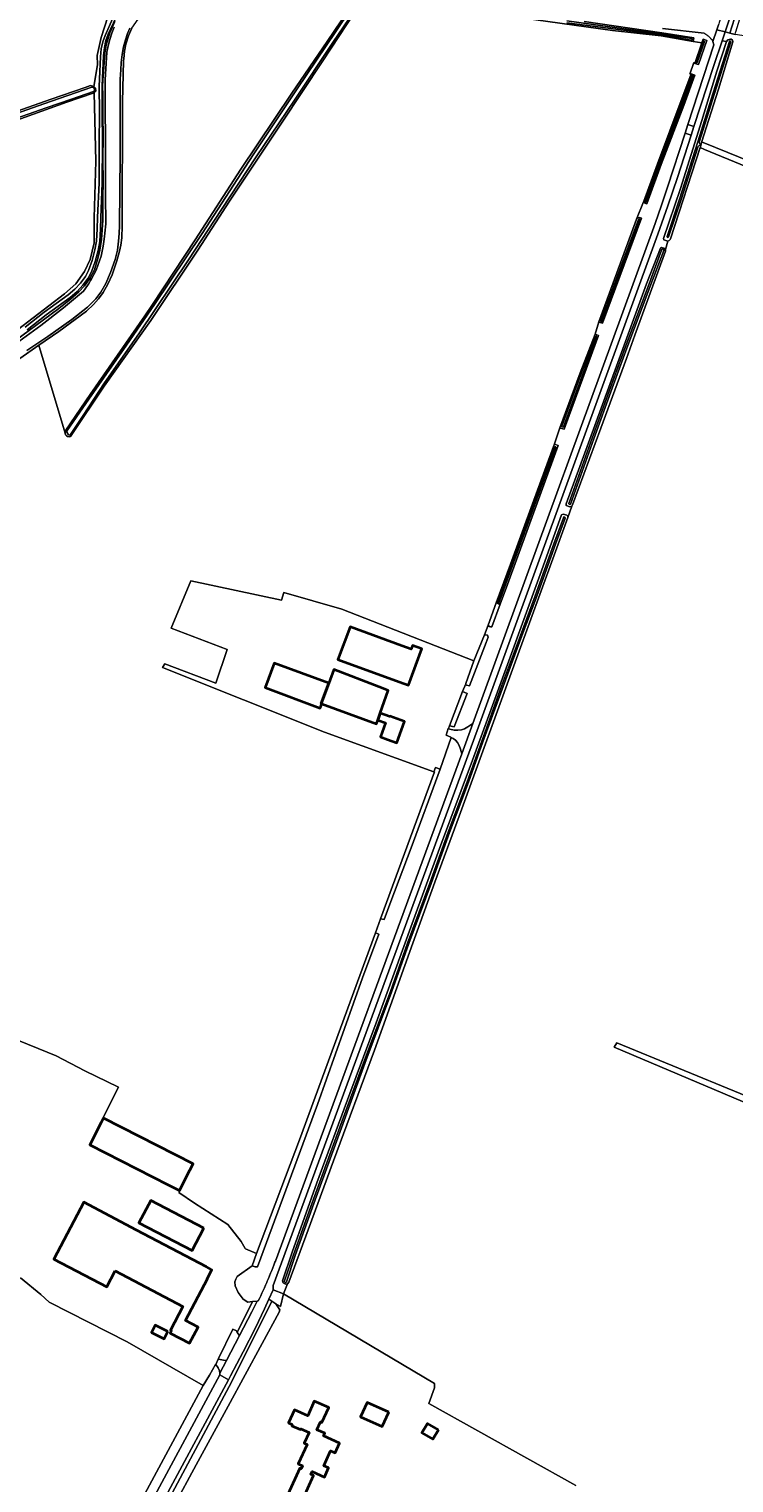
# Model space of a CAD drawing. Header units: metres. Extents: x 152737 to 157444, y 374779 to 378487.
# Tile 69 of 95: x 155587 to 155938, y 376102 to 376826. Entities that reach past the tile are written whole.
import ezdxf
from ezdxf.enums import TextEntityAlignment as Align

# ---------------------------------------------------------------- set-up
doc = ezdxf.new("R2010")
doc.units = ezdxf.units.M
for name, color, linetype, lineweight in [('B-XX-OG-BEBOUWING-GV', 7, 'Continuous', 35), ('B-XX-OG-BEBOUWING-T18', 10, 'Continuous', 18), ('B-XX-OG-TERREIN_CULTUURSCHEIDING-GV', 7, 'Continuous', 18), ('B-XX-OG-TOPOGRAFIE-T18', 10, 'Continuous', 18), ('B-XX-OG-WATER-GV', 130, 'Continuous', 18), ('B-XX-OG-WATER_SLOOT-GV', 120, 'Continuous', 18), ('B-XX-OG-WEG-GV', 7, 'Continuous', 18), ('B-XX-VH-VERHARDING_ASFALT-GV', 252, 'Continuous', 18)]:
    doc.layers.add(name, color=color, linetype=linetype, lineweight=lineweight)
doc.styles.add('NLCS-ISO-M-T18', font='NLCS-ISO.ttf', dxfattribs={"height": 1.8})

msp = doc.modelspace()

# ---------------------------------------------------------------- linework, layer by layer
at = {"layer": 'B-XX-OG-BEBOUWING-GV'}
for points in [[(155772.457, 376518.706), (155746.726, 376528.139), (155740.599, 376511.964), (155771.125, 376500.775), (155775.82, 376499.054), (155782.478, 376517.217), (155777.863, 376518.93), (155777.151, 376516.985)], [(155732.73, 376489.868), (155732.378, 376489.997), (155736.186, 376500.177), (155708.894, 376510.068), (155704.376, 376497.889), (155731.885, 376487.609)], [(155732.73, 376489.868), (155759.911, 376479.893), (155760.541, 376481.712), (155761.711, 376485.181), (155765.781, 376496.521), (155761.091, 376498.21), (155738.7, 376506.897), (155736.186, 376500.177), (155732.378, 376489.997)], [(155761.711, 376485.181), (155760.541, 376481.712), (155764.341, 376480.389), (155761.831, 376473.397), (155765.332, 376472.122), (155770.032, 376470.41), (155773.882, 376481.011), (155766.492, 376483.682), (155766.431, 376483.491)], [(155656.127, 376250.288), (155661.747, 376247.411), (155666.952, 376257.58), (155668.541, 376260.684), (155623.946, 376283.51), (155623.838, 376283.299), (155622.798, 376281.268), (155617.152, 376270.237)], [(155629.691, 376207.328), (155663.445, 376189.615), (155657.232, 376177.776), (155657.773, 376177.492), (155657.178, 376176.359), (155666.831, 376171.301), (155671.04, 376179.36), (155664.824, 376182.622), (155675.717, 376203.378), (155675.619, 376203.429), (155677.961, 376207.891), (155675.154, 376209.365), (155675.205, 376209.462), (155640.38, 376227.739), (155614.09, 376241.537), (155599.261, 376213.171), (155625.553, 376199.486)], [(155673.881, 376228.635), (155647.502, 376242.415), (155641.556, 376231.387), (155668.028, 376217.467)], [(155655.906, 376177.228), (155649.74, 376180.308), (155647.923, 376176.67), (155654.089, 376173.59)], [(155766.089, 376137.058), (155755.282, 376141.823), (155752.004, 376134.711), (155762.801, 376129.857)], [(155790.743, 376128.186), (155785.345, 376131.395), (155782.555, 376126.702), (155787.953, 376123.493)]]:
    msp.add_lwpolyline(points, close=True, dxfattribs=at)
msp.add_lwpolyline([(155722.824, 376092.899), (155728.458, 376105.418), (155727.27, 376105.952), (155727.935, 376107.429), (155733.989, 376104.705), (155736.034, 376109.249), (155733.685, 376110.306), (155737.056, 376117.797), (155739.342, 376116.768), (155741.499, 376121.562), (155733.538, 376125.145), (155734.141, 376126.486), (155730.241, 376128.241), (155731.996, 376132.14), (155732.754, 376131.799), (155736.12, 376139.278), (155728.937, 376142.511), (155725.668, 376135.248), (155719.018, 376138.241), (155716.07, 376131.69), (155717.967, 376130.836), (155717.705, 376130.255), (155722.011, 376128.317), (155722.209, 376128.756), (155726.333, 376126.9), (155723.942, 376121.588), (155725.298, 376120.978), (155720.938, 376111.289), (155723.094, 376110.319), (155722.397, 376108.769), (155721.654, 376109.103), (155715.787, 376096.066)], dxfattribs=at)
at = {"layer": 'B-XX-OG-TERREIN_CULTUURSCHEIDING-GV'}
for points in [[(155591.781, 376668.424), (155592.105, 376667.335), (155604.81, 376624.54), (155604.865, 376625.34), (155605.226, 376626.055), (155617.283, 376643.839), (155644.546, 376683.138), (155648.294, 376688.743), (155669.58, 376720.96), (155692.347, 376756.128), (155717.773, 376793.887), (155735.409, 376819.74), (155746.188, 376835.604)], [(155626.164, 376831.983), (155622.715, 376821.639), (155620.766, 376812.719), (155621.027, 376808.068), (155619.174, 376797.358), (155620.015, 376796.519), (155620.174, 376794.987), (155619.285, 376794.147), (155620.061, 376760.136), (155619.34, 376731.851), (155619.239, 376719.355), (155617.242, 376711.085), (155614.415, 376705.202), (155610.197, 376699.056), (155604.574, 376694.051), (155565.326, 376664.165)], [(155570.031, 376781.165), (155597.397, 376790.81), (155614.777, 376796.721), (155617.453, 376797.713), (155619.174, 376797.358), (155621.027, 376808.068), (155620.766, 376812.719), (155622.715, 376821.639), (155626.164, 376831.983)], [(155575.55, 376667.467), (155601.695, 376686.777), (155607.491, 376691.411), (155611.683, 376695.088), (155614.419, 376698.018), (155617.105, 376701.667), (155619.38, 376705.973), (155621.193, 376711.654), (155622.099, 376715.713), (155622.901, 376721.137), (155623.609, 376730.72), (155623.635, 376741.541), (155623.747, 376750.353), (155623.616, 376760.678), (155623.824, 376772.784), (155623.611, 376782.752), (155623.558, 376793.289), (155623.459, 376797.305), (155623.622, 376800.454), (155624.026, 376806.964), (155624.657, 376813.898), (155625.274, 376817.893), (155627.028, 376824.006), (155629.555, 376829.595)], [(155577.104, 376323.881), (155600.435, 376314.411), (155614.693, 376307.068), (155631.333, 376298.956), (155623.647, 376283.4), (155623.838, 376283.299), (155623.946, 376283.51), (155668.541, 376260.684), (155666.952, 376257.58), (155661.543, 376246.663), (155661.404, 376246.376), (155669.18, 376241.068), (155685.849, 376230.484), (155692.559, 376222.064), (155694.5, 376218.462), (155694.599, 376218.382), (155700.187, 376216.008), (155721.542, 376272.585), (155759.369, 376375.759), (155761.947, 376382.791), (155788.744, 376455.879), (155788.483, 376455.974), (155733.922, 376475.776), (155653.383, 376507.844), (155654.547, 376509.749), (155679.898, 376500.063), (155685.516, 376516.915), (155657.616, 376527.423), (155667.353, 376551.13), (155712.544, 376541.499), (155713.708, 376545.309), (155742.6, 376536.948), (155808.377, 376511.205), (155813.675, 376524.125), (155815.494, 376529.067), (155819.421, 376540.133), (155826.67, 376559.398), (155838.248, 376591.214), (155848.494, 376619.25), (155851.247, 376627.237), (155861.39, 376654.697), (155868.759, 376673.876), (155870.666, 376680.022), (155877.749, 376699.502), (155889.435, 376731.186), (155892.932, 376739.89), (155892.996, 376740.225), (155899.829, 376758.713), (155911.668, 376790.236), (155916.533, 376803.599), (155916.249, 376803.647), (155916.105, 376803.614), (155915.889, 376803.452), (155918.023, 376809.295), (155918.079, 376809.125), (155918.177, 376808.929), (155918.416, 376808.804), (155921.966, 376818.999), (155917.606, 376819.754), (155901.749, 376822.499), (155877.446, 376825.132), (155826.11, 376832.308)], [(155749.182, 376834.389), (155733.149, 376810.093), (155712.92, 376779.526), (155686.636, 376740.146), (155670.956, 376715.733), (155647.468, 376680.802), (155624.231, 376648.103), (155607.828, 376623.391), (155607.44, 376623.038), (155606.782, 376622.805), (155606.088, 376622.885), (155605.5, 376623.261), (155605.067, 376623.782), (155604.81, 376624.54), (155592.105, 376667.335), (155591.781, 376668.424), (155582.292, 376661.891)], [(155584.96, 376677.391), (155594.465, 376684.857), (155606.351, 376693.556), (155609.732, 376696.332), (155612.446, 376699.302), (155614.916, 376702.658), (155616.548, 376705.65), (155618.288, 376710.654), (155619.685, 376716.008), (155620.449, 376720.304), (155620.842, 376726.41), (155621.004, 376732.018), (155621.728, 376749.249), (155621.838, 376768.544), (155621.939, 376784.52), (155621.86, 376797.342), (155622.074, 376804.738), (155622.376, 376812.042), (155622.854, 376816.091), (155623.587, 376819.59), (155624.761, 376822.716), (155628.62, 376831.271)], [(155630.171, 376831.857), (155626.312, 376823.302), (155625.138, 376820.176), (155624.405, 376816.677), (155623.927, 376812.628), (155623.625, 376805.324), (155623.227, 376797.632), (155623.313, 376785.233), (155623.389, 376769.13), (155623.353, 376749.181), (155622.63, 376731.961), (155622.467, 376726.335), (155622.066, 376720.109), (155621.275, 376715.66), (155619.846, 376710.181), (155618.04, 376704.989), (155616.291, 376701.783), (155613.705, 376698.269), (155610.854, 376695.15), (155607.348, 376692.271), (155595.448, 376683.562), (155585.958, 376676.108)], [(155863.377, 376829.699), (155902.025, 376824.091), (155917.958, 376821.539), (155917.606, 376819.754), (155921.966, 376818.999), (155922.594, 376820.802), (155924.416, 376820.219), (155920.238, 376808.219), (155918.416, 376808.804), (155918.177, 376808.929), (155918.079, 376809.125), (155918.023, 376809.295), (155915.889, 376803.452), (155916.105, 376803.614), (155916.249, 376803.647), (155916.533, 376803.599), (155918.41, 376802.973), (155913.039, 376787.79), (155901.702, 376758.506), (155894.453, 376738.832), (155893.506, 376739.093), (155892.932, 376739.89), (155889.435, 376731.186), (155889.985, 376731.89), (155890.892, 376732.027), (155891.819, 376731.694), (155872.509, 376679.366), (155870.797, 376679.975), (155870.666, 376680.022), (155868.759, 376673.876), (155870.432, 376673.247), (155865.043, 376658.361), (155853.35, 376626.589), (155851.508, 376627.157), (155851.247, 376627.237), (155848.494, 376619.25), (155848.604, 376619.205), (155850.308, 376618.5), (155835.456, 376577.43), (155825.061, 376549.307), (155821.43, 376539.376), (155817.327, 376528.156), (155816.62, 376528.112), (155816.086, 376528.303), (155815.628, 376528.761), (155815.494, 376529.067), (155813.675, 376524.125), (155814.215, 376524.22), (155815.13, 376523.953), (155815.47, 376523.076), (155814.478, 376520.363), (155806.245, 376498.728), (155804.699, 376499.145), (155804.554, 376499.29), (155804.447, 376499.484), (155804.396, 376499.693), (155802.745, 376495.934), (155805.001, 376495.019), (155798.646, 376478.292), (155796.331, 376478.926), (155795.791, 376477.494), (155796.406, 376477.245), (155798.628, 376476.731), (155800.461, 376476.707), (155802.203, 376476.922), (155803.697, 376477.388), (155805.415, 376478.343), (155807.867, 376479.978), (155898.662, 376729.092), (155901.839, 376738.097), (155904.859, 376747.156), (155913.602, 376774.119), (155914.972, 376778.342), (155927.86, 376818.09), (155927.478, 376819.632), (155927.325, 376819.885), (155927.165, 376820.133), (155926.999, 376820.377), (155926.826, 376820.617), (155926.646, 376820.851), (155926.46, 376821.081), (155926.269, 376821.306), (155926.071, 376821.525), (155925.867, 376821.739), (155925.658, 376821.947), (155925.442, 376822.15), (155925.222, 376822.347), (155924.996, 376822.537), (155924.766, 376822.722), (155924.53, 376822.9), (155924.29, 376823.071), (155924.045, 376823.236), (155923.795, 376823.395), (155923.542, 376823.547), (155923.284, 376823.691), (155923.023, 376823.829), (155902.361, 376826.191)], [(155638.103, 376826.354), (155636.334, 376822.511), (155635.097, 376818.366), (155634.441, 376814.802), (155634.035, 376811.025)], [(156140.019, 376791.073), (155992.172, 376815.054), (155938.455, 376823.221), (155935.812, 376823.911), (155933.582, 376824.494), (155932.086, 376820.05), (155934.243, 376819.677), (155934.933, 376820.551), (155936.155, 376820.865), (155936.588, 376820.867), (155937.268, 376820.376), (155937.36, 376819.543), (155930.276, 376795.91), (155921.828, 376769.45)], [(155633.652, 376803.276), (155633.386, 376789.703), (155633.197, 376727.924), (155633.048, 376721.91), (155632.6, 376718.332), (155631.944, 376715.337), (155630.57, 376710.382), (155628.181, 376703.486), (155626.127, 376698.757), (155623.842, 376694.664), (155621.514, 376691.478), (155619.023, 376688.753), (155615.391, 376685.39), (155601.613, 376675.192), (155591.781, 376668.424)], [(155565.326, 376664.165), (155604.574, 376694.051), (155610.197, 376699.056), (155614.415, 376705.202), (155617.242, 376711.085), (155619.239, 376719.355), (155619.34, 376731.851), (155620.061, 376760.136), (155619.285, 376794.147), (155605.709, 376789.5), (155568.153, 376776.077)], [(156000, 376734.319), (155923.257, 376765.858), (155921.096, 376766.845), (155906.365, 376721.356), (155906.222, 376721.055), (155905.728, 376720.545), (155905.062, 376720.3), (155903.773, 376716.144), (155903.752, 376715.317), (155888.569, 376673.472), (155884.354, 376661.733), (155871.705, 376627.087), (155857.46, 376588.888), (155857.108, 376588.301), (155855.245, 376582.54), (155847.756, 376562.091), (155830.33, 376514.267), (155816.924, 376477.183), (155801.025, 376433.804), (155788.95, 376401.049), (155777.962, 376370.687), (155758.855, 376317.287), (155738.544, 376262.218), (155725.923, 376227.752), (155716.176, 376201.776), (155715.584, 376201.006), (155713.661, 376195.928), (155788.819, 376151.328), (155788.819, 376149.211), (155786.037, 376141.268), (155859.122, 376100.456)], [(155921.828, 376769.45), (155921.952, 376769.517), (155922.672, 376769.433), (156000, 376737.952), (156045.512, 376719.424), (156149.229, 376676.826), (156153.218, 376675.258)], [(155582.567, 376203.918), (155592.667, 376195.632), (155596.951, 376191.82), (155597.233, 376191.569), (155635.73, 376171.99), (155673.633, 376150.236), (155676.756, 376155.477), (155679.695, 376160.822), (155679.958, 376160.679), (155681.074, 376163.442), (155681.129, 376163.43), (155681.281, 376163.705), (155688.346, 376178.306), (155690.105, 376177.458), (155690.56, 376176.773), (155698.078, 376192.079), (155695.796, 376191.837), (155693.451, 376193.232), (155691.01, 376196.545), (155689.528, 376199.857), (155689.354, 376201.862), (155689.79, 376203.256), (155690.487, 376204.564), (155698.037, 376209.933), (155700.187, 376216.008), (155694.599, 376218.382), (155694.5, 376218.462), (155692.559, 376222.064), (155685.849, 376230.484), (155669.18, 376241.068), (155661.404, 376246.376), (155661.543, 376246.663), (155666.952, 376257.58), (155661.747, 376247.411), (155656.127, 376250.288), (155617.152, 376270.237), (155622.798, 376281.268), (155623.838, 376283.299), (155623.647, 376283.4), (155631.333, 376298.956), (155614.693, 376307.068), (155600.435, 376314.411), (155577.104, 376323.881)], [(155964.98, 376282.036), (155878.251, 376318.738), (155879.521, 376321.04), (155971.701, 376283.084)], [(155578.238, 376006.1), (155598.091, 376051.963), (155600.462, 376052.534), (155617.29, 376044.908), (155636.318, 376081.301), (155673.633, 376150.236), (155635.73, 376171.99), (155597.233, 376191.569), (155596.951, 376191.82), (155592.667, 376195.632), (155582.567, 376203.918)], [(155859.122, 376100.456), (155786.037, 376141.268), (155788.819, 376149.211), (155788.819, 376151.328), (155713.661, 376195.928), (155712.162, 376189.628), (155709.834, 376191.049), (155711.773, 376187.991), (155711.504, 376186.901), (155686.014, 376140.046), (155670.087, 376110.833), (155658.938, 376090.19)], [(155715.787, 376096.066), (155721.654, 376109.103), (155722.397, 376108.769), (155723.094, 376110.319), (155720.938, 376111.289), (155725.298, 376120.978), (155723.942, 376121.588), (155726.333, 376126.9), (155722.209, 376128.756), (155722.011, 376128.317), (155717.705, 376130.255), (155717.967, 376130.836), (155716.07, 376131.69), (155719.018, 376138.241), (155725.668, 376135.248), (155728.937, 376142.511), (155736.12, 376139.278), (155732.754, 376131.799), (155731.996, 376132.14), (155730.241, 376128.241), (155734.141, 376126.486), (155733.538, 376125.145), (155741.499, 376121.562), (155739.342, 376116.768), (155737.056, 376117.797), (155733.685, 376110.306), (155736.034, 376109.249), (155733.989, 376104.705), (155727.935, 376107.429), (155727.27, 376105.952), (155728.458, 376105.418), (155722.824, 376092.899)]]:
    msp.add_lwpolyline(points, dxfattribs=at)
for points in [[(155708.397, 376197.994), (155713.661, 376195.928), (155715.584, 376201.006), (155714.63, 376200.822), (155713.337, 376201.505), (155713.039, 376202.396), (155717.848, 376216.766), (155730.236, 376251.317), (155746.621, 376295.78), (155759.694, 376330.923), (155777.652, 376380.413), (155791.236, 376417.835), (155807.687, 376461.769), (155825.101, 376509.368), (155841.412, 376554.282), (155852.105, 376584.018), (155852.831, 376584.265), (155854.638, 376583.8), (155855.237, 376583.32), (155855.245, 376582.54), (155857.108, 376588.301), (155856.229, 376587.929), (155854.388, 376588.636), (155854.318, 376589.347), (155865.525, 376619.826), (155883.18, 376668.438), (155894.447, 376698.984), (155901.267, 376716.823), (155901.777, 376717.06), (155903.463, 376716.55), (155903.773, 376716.144), (155905.062, 376720.3), (155903.081, 376720.974), (155902.898, 376721.571), (155911.221, 376746.547), (155921.887, 376780.427), (155929.47, 376804.986), (155934.243, 376819.677), (155932.086, 376820.05), (155927.95, 376807.76), (155918.019, 376777.284), (155916.635, 376773.039), (155909.788, 376752.027), (155905.057, 376737.878), (155900.076, 376723.816), (155810.002, 376476.573), (155708.462, 376200.042)], [(155788.483, 376455.974), (155789.296, 376458.16), (155791.606, 376457.338), (155797.128, 376473.068), (155796.924, 376473.194), (155794.644, 376474.22), (155795.671, 376477.542), (155795.791, 376477.494), (155796.331, 376478.926), (155802.745, 376495.934), (155804.396, 376499.693), (155804.431, 376499.979), (155808.377, 376511.205), (155742.6, 376536.948), (155713.708, 376545.309), (155712.544, 376541.499), (155667.353, 376551.13), (155657.616, 376527.423), (155685.516, 376516.915), (155679.898, 376500.063), (155654.547, 376509.749), (155653.383, 376507.844), (155733.922, 376475.776)], [(155772.457, 376518.706), (155777.151, 376516.985), (155777.863, 376518.93), (155782.478, 376517.217), (155775.82, 376499.054), (155771.125, 376500.775), (155740.599, 376511.964), (155746.726, 376528.139)], [(155732.73, 376489.868), (155731.885, 376487.609), (155704.376, 376497.889), (155708.894, 376510.068), (155736.186, 376500.177), (155738.7, 376506.897), (155761.091, 376498.21), (155765.781, 376496.521), (155761.711, 376485.181), (155766.431, 376483.491), (155766.492, 376483.682), (155773.882, 376481.011), (155770.032, 376470.41), (155765.332, 376472.122), (155761.831, 376473.397), (155764.341, 376480.389), (155760.541, 376481.712), (155759.911, 376479.893)], [(155698.078, 376192.079), (155700.428, 376192.328), (155701.016, 376192.39), (155701.64, 376193.704), (155702.256, 376195.022), (155702.865, 376196.343), (155703.467, 376197.668), (155704.062, 376198.996), (155704.649, 376200.327), (155705.229, 376201.661), (155705.479, 376202.243), (155706.048, 376203.58), (155706.609, 376204.92), (155707.163, 376206.263), (155707.71, 376207.609), (155708.249, 376208.959), (155708.781, 376210.311), (155709.305, 376211.666), (155709.536, 376212.27), (155802.361, 376464.971), (155801.766, 376467.214), (155801.077, 376469.116), (155800.246, 376470.494), (155799.297, 376471.636), (155798.02, 376472.514), (155797.128, 376473.068), (155791.606, 376457.338), (155777.205, 376418.165), (155766.987, 376391.368), (155763.703, 376382.367), (155761.947, 376382.791), (155759.369, 376375.759), (155761.086, 376375.123), (155752.98, 376353.315), (155730.459, 376290.262), (155700.605, 376209.349), (155699.407, 376209.384), (155698.037, 376209.933), (155690.487, 376204.564), (155689.79, 376203.256), (155689.354, 376201.862), (155689.528, 376199.857), (155691.01, 376196.545), (155693.451, 376193.232), (155695.796, 376191.837)], [(155625.553, 376199.486), (155599.261, 376213.171), (155614.09, 376241.537), (155640.38, 376227.739), (155675.205, 376209.462), (155675.154, 376209.365), (155677.961, 376207.891), (155675.619, 376203.429), (155675.717, 376203.378), (155664.824, 376182.622), (155671.04, 376179.36), (155666.831, 376171.301), (155657.178, 376176.359), (155657.773, 376177.492), (155657.232, 376177.776), (155663.445, 376189.615), (155629.691, 376207.328)], [(155673.881, 376228.635), (155668.028, 376217.467), (155641.556, 376231.387), (155647.502, 376242.415)], [(155654.469, 376089.582), (155655.602, 376092.053), (155687.909, 376152.213), (155707.841, 376192.264), (155706.28, 376193.216), (155704.162, 376188.438), (155699.638, 376179.016), (155693.528, 376167.012), (155687.202, 376155.122), (155686.147, 376153.159), (155653.84, 376092.999), (155654.171, 376090.724)], [(155654.469, 376089.582), (155654.751, 376088.5), (155655.026, 376087.691), (155655.391, 376086.82), (155656.179, 376085.411), (155658.223, 376088.854), (155658.938, 376090.19), (155670.087, 376110.833), (155686.014, 376140.046), (155711.504, 376186.901), (155711.773, 376187.991), (155709.834, 376191.049), (155707.841, 376192.264), (155687.909, 376152.213), (155655.602, 376092.053)], [(155655.906, 376177.228), (155654.089, 376173.59), (155647.923, 376176.67), (155649.74, 376180.308)], [(155681.129, 376163.43), (155683.722, 376162.876), (155685.15, 376162.746), (155691.627, 376175.166), (155690.56, 376176.773), (155690.105, 376177.458), (155688.346, 376178.306), (155681.281, 376163.705)], [(155617.29, 376044.908), (155621.884, 376042.457), (155622.428, 376043.572), (155627.331, 376053.38), (155634.274, 376066.93), (155641.312, 376080.432), (155681.927, 376155.546), (155681.809, 376156.379), (155681.632, 376157.632), (155681.11, 376159.168), (155679.958, 376160.679), (155679.695, 376160.822), (155676.756, 376155.477), (155673.633, 376150.236), (155636.318, 376081.301)], [(155766.089, 376137.058), (155762.801, 376129.857), (155752.004, 376134.711), (155755.282, 376141.823)], [(155790.743, 376128.186), (155787.953, 376123.493), (155782.555, 376126.702), (155785.345, 376131.395)]]:
    msp.add_lwpolyline(points, close=True, dxfattribs=at)
msp.add_arc((155906.702, 376793.664), 273.219, 176.35689, 177.983944, dxfattribs=at)
at = {"layer": 'B-XX-OG-WATER-GV'}
for points in [[(155748.73, 376834.834), (155747.126, 376835.758), (155739.57, 376824.649), (155720.47, 376796.162), (155698.551, 376763.295), (155673.109, 376724.097), (155649.418, 376688.627), (155635.451, 376668.523), (155616.678, 376641.498), (155605.894, 376625.922), (155605.685, 376625.059), (155606.499, 376623.866), (155607.105, 376623.687), (155607.473, 376624.006), (155613.846, 376633.492), (155624.472, 376649.697), (155641.561, 376674.132), (155666.337, 376710.916), (155682.787, 376736.042), (155699.951, 376762.2), (155719.006, 376790.494), (155738.12, 376819.153)], [(155921.419, 376767.982), (155921.566, 376768.525), (155920.99, 376768.73), (155920.717, 376769.065), (155920.681, 376769.551), (155928.283, 376793.853), (155936.343, 376819.457), (155936.27, 376819.944), (155935.778, 376819.977), (155935.623, 376819.753), (155927.575, 376794.075), (155919.969, 376769.761), (155910.872, 376741.187), (155904.614, 376722.628), (155904.878, 376722.091), (155905.317, 376722.391), (155911.577, 376740.956), (155919.915, 376767.144), (155920.033, 376767.356), (155920.271, 376767.647), (155920.564, 376767.882), (155920.901, 376768.049)], [(155923.231, 376819.676), (155922.84, 376820.103), (155922.535, 376819.821), (155919.119, 376809.547), (155919.089, 376809.237), (155919.666, 376809.189)], [(155917.413, 376802.506), (155917.364, 376802.866), (155916.822, 376802.788), (155912.118, 376789.548), (155901.413, 376761.326), (155897.808, 376751.71), (155893.619, 376739.837), (155893.933, 376739.463), (155894.283, 376739.904), (155898.428, 376751.483), (155902.031, 376761.093), (155912.738, 376789.32)], [(156151.62, 376672.295), (156152.227, 376672.626), (156152.896, 376673.339), (156153.017, 376673.468), (156153.253, 376674.467), (156153.218, 376675.258), (156149.229, 376676.826), (156045.512, 376719.424), (156000, 376737.952), (155922.672, 376769.433), (155921.952, 376769.517), (155921.828, 376769.45), (155921.755, 376769.222), (155921.566, 376768.525), (155921.419, 376767.982), (155921.184, 376767.117), (155921.096, 376766.845), (155923.257, 376765.858), (156000, 376734.319), (156053.433, 376712.359)], [(155890.95, 376730.848), (155890.908, 376731.298), (155890.344, 376731.097), (155881.035, 376706.199), (155871.641, 376680.637), (155871.563, 376680.485), (155871.774, 376680.06), (155872.285, 376680.34), (155880.818, 376703.949)], [(155868.189, 376621.768), (155877.295, 376647.091), (155884.559, 376666.898), (155896.018, 376697.378), (155903.033, 376715.59), (155903.069, 376715.803), (155902.91, 376716.196), (155902.528, 376716.379), (155902.122, 376716.256), (155901.898, 376715.826), (155895.164, 376697.697), (155883.704, 376667.216), (155876.438, 376647.402), (155867.331, 376622.077), (155855.624, 376589.649), (155855.621, 376589.459), (155856.015, 376589.091), (155856.482, 376589.339)], [(155869.42, 376672.527), (155869.123, 376673.031), (155868.73, 376672.654), (155860.424, 376650.705), (155852.282, 376628.04), (155852.272, 376627.711), (155852.848, 376627.598), (155852.961, 376627.817)], [(155820.089, 376539.881), (155820.59, 376539.692), (155838.663, 376588.558), (155849.231, 376617.423), (155849.255, 376617.798), (155848.72, 376617.794), (155838.08, 376588.772)], [(155719.416, 376215.065), (155728.683, 376240.945), (155742.441, 376278.709), (155754.136, 376310.652), (155767.451, 376346.258), (155776.044, 376370.375), (155787.079, 376400.313), (155796.267, 376425.661), (155805.669, 376450.738), (155812.939, 376470.92), (155822.956, 376498.378), (155832.342, 376523.609), (155839.677, 376543.401), (155848.967, 376569.298), (155853.838, 376582.315), (155853.76, 376582.826), (155853.246, 376582.887), (155853.036, 376582.52), (155848.234, 376569.566), (155838.944, 376543.668), (155831.61, 376523.881), (155822.223, 376498.648), (155812.298, 376471.151), (155805.03, 376450.974), (155795.628, 376425.896), (155786.439, 376400.547), (155775.404, 376370.607), (155766.809, 376346.487), (155753.365, 376310.937), (155741.668, 376278.992), (155727.909, 376241.225), (155718.639, 376215.335), (155714, 376202.441), (155713.957, 376202.028), (155714.208, 376201.698), (155714.617, 376201.63), (155715.031, 376201.997)], [(155821.43, 376539.376), (155820.59, 376539.692), (155820.089, 376539.881), (155819.421, 376540.133), (155815.494, 376529.067), (155815.628, 376528.761), (155816.086, 376528.303), (155816.62, 376528.112), (155817.327, 376528.156)], [(155813.675, 376524.125), (155808.377, 376511.205), (155804.431, 376499.979), (155804.396, 376499.693), (155804.447, 376499.484), (155804.554, 376499.29), (155804.699, 376499.145), (155806.245, 376498.728), (155814.478, 376520.363), (155815.47, 376523.076), (155815.13, 376523.953), (155814.215, 376524.22)], [(155802.745, 376495.934), (155796.331, 376478.926), (155798.646, 376478.292), (155805.001, 376495.019)], [(155791.606, 376457.338), (155789.296, 376458.16), (155788.483, 376455.974), (155788.744, 376455.879), (155761.947, 376382.791), (155763.703, 376382.367), (155766.987, 376391.368), (155777.205, 376418.165)], [(155759.369, 376375.759), (155721.542, 376272.585), (155700.187, 376216.008), (155698.037, 376209.933), (155699.407, 376209.384), (155700.605, 376209.349), (155730.459, 376290.262), (155752.98, 376353.315), (155761.086, 376375.123)]]:
    msp.add_lwpolyline(points, close=True, dxfattribs=at)
msp.add_lwpolyline([(155854.623, 376829.066), (155889.44, 376824.552), (155903.156, 376822.64), (155916.665, 376820.423), (155917.125, 376820.596), (155916.946, 376821.151), (155888.013, 376825.402), (155854.755, 376830.008)], dxfattribs=at)
at = {"layer": 'B-XX-OG-WATER_SLOOT-GV'}
for points in [[(155955.552, 376886.848), (155949.732, 376868.07), (155948.424, 376863.851), (155947.19, 376859.869), (155941.282, 376841.275), (155940.462, 376838.384), (155935.812, 376823.911), (155938.455, 376823.221), (155938.739, 376824.2), (155938.828, 376824.487), (155957.185, 376883.922), (155958.376, 376887.761), (155964.802, 376908.467), (155964.713, 376909.166), (155964.046, 376909.854), (155963.175, 376909.868), (155962.491, 376909.492), (155961.78, 376907.373)], [(155748.73, 376834.834), (155738.12, 376819.153), (155719.006, 376790.494), (155699.951, 376762.2), (155682.787, 376736.042), (155666.337, 376710.916), (155641.561, 376674.132), (155624.472, 376649.697), (155613.846, 376633.492), (155607.473, 376624.006), (155607.105, 376623.687), (155606.499, 376623.866), (155605.685, 376625.059), (155605.894, 376625.922), (155616.678, 376641.498), (155635.451, 376668.523), (155649.418, 376688.627), (155673.109, 376724.097), (155698.551, 376763.295), (155720.47, 376796.162), (155739.57, 376824.649), (155747.126, 376835.758)], [(155905.062, 376720.3), (155905.728, 376720.545), (155906.222, 376721.055), (155906.365, 376721.356), (155921.096, 376766.845), (155921.184, 376767.117), (155921.419, 376767.982), (155920.901, 376768.049), (155920.564, 376767.882), (155920.271, 376767.647), (155920.033, 376767.356), (155919.915, 376767.144), (155911.577, 376740.956), (155905.317, 376722.391), (155904.878, 376722.091), (155904.614, 376722.628), (155910.872, 376741.187), (155919.969, 376769.761), (155927.575, 376794.075), (155935.623, 376819.753), (155935.778, 376819.977), (155936.27, 376819.944), (155936.343, 376819.457), (155928.283, 376793.853), (155920.681, 376769.551), (155920.717, 376769.065), (155920.99, 376768.73), (155921.566, 376768.525), (155921.755, 376769.222), (155921.828, 376769.45), (155930.276, 376795.91), (155937.36, 376819.543), (155937.268, 376820.376), (155936.588, 376820.867), (155936.155, 376820.865), (155934.933, 376820.551), (155934.243, 376819.677), (155929.47, 376804.986), (155921.887, 376780.427), (155911.221, 376746.547), (155902.898, 376721.571), (155903.081, 376720.974)], [(155921.966, 376818.999), (155918.416, 376808.804), (155920.238, 376808.219), (155924.416, 376820.219), (155922.594, 376820.802)], [(155923.231, 376819.676), (155919.666, 376809.189), (155919.089, 376809.237), (155919.119, 376809.547), (155922.535, 376819.821), (155922.84, 376820.103)], [(155916.533, 376803.599), (155911.668, 376790.236), (155899.829, 376758.713), (155892.996, 376740.225), (155892.932, 376739.89), (155893.506, 376739.093), (155894.453, 376738.832), (155901.702, 376758.506), (155913.039, 376787.79), (155918.41, 376802.973)], [(155917.413, 376802.506), (155912.738, 376789.32), (155902.031, 376761.093), (155898.428, 376751.483), (155894.283, 376739.904), (155893.933, 376739.463), (155893.619, 376739.837), (155897.808, 376751.71), (155901.413, 376761.326), (155912.118, 376789.548), (155916.822, 376802.788), (155917.364, 376802.866)], [(155889.435, 376731.186), (155877.749, 376699.502), (155870.666, 376680.022), (155870.797, 376679.975), (155872.509, 376679.366), (155891.819, 376731.694), (155890.892, 376732.027), (155889.985, 376731.89)], [(155890.95, 376730.848), (155880.818, 376703.949), (155872.285, 376680.34), (155871.774, 376680.06), (155871.563, 376680.485), (155871.641, 376680.637), (155881.035, 376706.199), (155890.344, 376731.097), (155890.908, 376731.298)], [(155857.108, 376588.301), (155857.46, 376588.888), (155871.705, 376627.087), (155884.354, 376661.733), (155888.569, 376673.472), (155903.752, 376715.317), (155903.773, 376716.144), (155903.463, 376716.55), (155901.777, 376717.06), (155901.267, 376716.823), (155894.447, 376698.984), (155883.18, 376668.438), (155865.525, 376619.826), (155854.318, 376589.347), (155854.388, 376588.636), (155856.229, 376587.929)], [(155868.189, 376621.768), (155856.482, 376589.339), (155856.015, 376589.091), (155855.621, 376589.459), (155855.624, 376589.649), (155867.331, 376622.077), (155876.438, 376647.402), (155883.704, 376667.216), (155895.164, 376697.697), (155901.898, 376715.826), (155902.122, 376716.256), (155902.528, 376716.379), (155902.91, 376716.196), (155903.069, 376715.803), (155903.033, 376715.59), (155896.018, 376697.378), (155884.559, 376666.898), (155877.295, 376647.091)], [(155868.759, 376673.876), (155861.39, 376654.697), (155851.247, 376627.237), (155851.508, 376627.157), (155853.35, 376626.589), (155865.043, 376658.361), (155870.432, 376673.247)], [(155869.42, 376672.527), (155852.961, 376627.817), (155852.848, 376627.598), (155852.272, 376627.711), (155852.282, 376628.04), (155860.424, 376650.705), (155868.73, 376672.654), (155869.123, 376673.031)], [(155819.421, 376540.133), (155820.089, 376539.881), (155838.08, 376588.772), (155848.72, 376617.794), (155849.255, 376617.798), (155849.231, 376617.423), (155838.663, 376588.558), (155820.59, 376539.692), (155821.43, 376539.376), (155825.061, 376549.307), (155835.456, 376577.43), (155850.308, 376618.5), (155848.604, 376619.205), (155848.494, 376619.25), (155838.248, 376591.214), (155826.67, 376559.398)], [(155715.584, 376201.006), (155716.176, 376201.776), (155725.923, 376227.752), (155738.544, 376262.218), (155758.855, 376317.287), (155777.962, 376370.687), (155788.95, 376401.049), (155801.025, 376433.804), (155816.924, 376477.183), (155830.33, 376514.267), (155847.756, 376562.091), (155855.245, 376582.54), (155855.237, 376583.32), (155854.638, 376583.8), (155852.831, 376584.265), (155852.105, 376584.018), (155841.412, 376554.282), (155825.101, 376509.368), (155807.687, 376461.769), (155791.236, 376417.835), (155777.652, 376380.413), (155759.694, 376330.923), (155746.621, 376295.78), (155730.236, 376251.317), (155717.848, 376216.766), (155713.039, 376202.396), (155713.337, 376201.505), (155714.63, 376200.822)], [(155719.416, 376215.065), (155715.031, 376201.997), (155714.617, 376201.63), (155714.208, 376201.698), (155713.957, 376202.028), (155714, 376202.441), (155718.639, 376215.335), (155727.909, 376241.225), (155741.668, 376278.992), (155753.365, 376310.937), (155766.809, 376346.487), (155775.404, 376370.607), (155786.439, 376400.547), (155795.628, 376425.896), (155805.03, 376450.974), (155812.298, 376471.151), (155822.223, 376498.648), (155831.61, 376523.881), (155838.944, 376543.668), (155848.234, 376569.566), (155853.036, 376582.52), (155853.246, 376582.887), (155853.76, 376582.826), (155853.838, 376582.315), (155848.967, 376569.298), (155839.677, 376543.401), (155832.342, 376523.609), (155822.956, 376498.378), (155812.939, 376470.92), (155805.669, 376450.738), (155796.267, 376425.661), (155787.079, 376400.313), (155776.044, 376370.375), (155767.451, 376346.258), (155754.136, 376310.652), (155742.441, 376278.709), (155728.683, 376240.945)]]:
    msp.add_lwpolyline(points, close=True, dxfattribs=at)
for points in [[(155634.035, 376811.025), (155634.441, 376814.802), (155635.097, 376818.366), (155636.334, 376822.511), (155638.103, 376826.354), (155641.126, 376830.838), (155657.166, 376850.531), (155660.501, 376854.626), (155664.103, 376859.412), (155676.141, 376874.185)], [(155746.188, 376835.604), (155735.409, 376819.74), (155717.773, 376793.887), (155692.347, 376756.128), (155669.58, 376720.96), (155648.294, 376688.743), (155644.546, 376683.138), (155617.283, 376643.839), (155605.226, 376626.055), (155604.865, 376625.34), (155604.81, 376624.54), (155605.067, 376623.782), (155605.5, 376623.261), (155606.088, 376622.885), (155606.782, 376622.805), (155607.44, 376623.038), (155607.828, 376623.391), (155624.231, 376648.103), (155647.468, 376680.802), (155670.956, 376715.733), (155686.636, 376740.146), (155712.92, 376779.526), (155733.149, 376810.093), (155749.182, 376834.389)], [(155629.555, 376829.595), (155627.028, 376824.006), (155625.274, 376817.893), (155624.657, 376813.898), (155624.026, 376806.964), (155623.622, 376800.454), (155623.459, 376797.305), (155623.558, 376793.289), (155623.611, 376782.752), (155623.824, 376772.784), (155623.616, 376760.678), (155623.747, 376750.353), (155623.635, 376741.541), (155623.609, 376730.72), (155622.901, 376721.137), (155622.099, 376715.713), (155621.193, 376711.654), (155619.38, 376705.973), (155617.105, 376701.667), (155614.419, 376698.018), (155611.683, 376695.088), (155607.491, 376691.411), (155601.695, 376686.777), (155575.55, 376667.467)], [(155826.11, 376832.308), (155877.446, 376825.132), (155901.749, 376822.499), (155917.606, 376819.754), (155917.958, 376821.539), (155902.025, 376824.091), (155863.377, 376829.699)], [(155854.755, 376830.008), (155888.013, 376825.402), (155916.946, 376821.151), (155917.125, 376820.596), (155916.665, 376820.423), (155903.156, 376822.64), (155889.44, 376824.552), (155854.623, 376829.066)], [(155581.771, 376670.279), (155592.749, 376678.254), (155604.045, 376687.123), (155610.965, 376692.904), (155613.901, 376695.392), (155615.899, 376698.216), (155616.39, 376698.906), (155617.095, 376699.962), (155617.544, 376700.68), (155617.977, 376701.408), (155619.155, 376703.572), (155620.226, 376705.804), (155621.185, 376708.096), (155622.026, 376710.438), (155622.746, 376712.823), (155623.342, 376715.239), (155623.812, 376717.679), (155624.155, 376720.131), (155624.372, 376722.586), (155624.592, 376724.156), (155624.774, 376725.734), (155624.917, 376727.317), (155625.021, 376728.903), (155625.086, 376730.492), (155625.111, 376732.082), (155625.097, 376733.671), (155625.044, 376735.258), (155624.953, 376736.842), (155624.958, 376767.512), (155624.711, 376789.626), (155624.701, 376792.373), (155624.718, 376795.121), (155624.761, 376797.869), (155624.831, 376800.617), (155624.927, 376803.364), (155625.049, 376806.11), (155625.198, 376808.855), (155625.372, 376811.597), (155625.574, 376814.338), (155626.193, 376817.535), (155627.014, 376820.71), (155628.035, 376823.844), (155629.252, 376826.916)], [(155629.252, 376826.916), (155628.035, 376823.844), (155627.014, 376820.71), (155626.193, 376817.535), (155625.574, 376814.338), (155625.372, 376811.597), (155625.198, 376808.855), (155625.049, 376806.11), (155624.927, 376803.364), (155624.831, 376800.617), (155624.761, 376797.869), (155624.718, 376795.121), (155624.701, 376792.373), (155624.711, 376789.626), (155624.958, 376767.512), (155624.953, 376736.842), (155625.044, 376735.258), (155625.097, 376733.671), (155625.111, 376732.082), (155625.086, 376730.492), (155625.021, 376728.903), (155624.917, 376727.317), (155624.774, 376725.734), (155624.592, 376724.156), (155624.372, 376722.586), (155624.155, 376720.131), (155623.812, 376717.679), (155623.342, 376715.239), (155622.746, 376712.823), (155622.026, 376710.438), (155621.185, 376708.096), (155620.226, 376705.804), (155619.155, 376703.572), (155617.977, 376701.408), (155617.544, 376700.68), (155617.095, 376699.962), (155616.39, 376698.906), (155615.899, 376698.216), (155613.901, 376695.392), (155610.965, 376692.904), (155604.045, 376687.123), (155592.749, 376678.254), (155581.771, 376670.279)], [(155637.068, 376826.412), (155635.887, 376823.707), (155634.908, 376820.549), (155633.96, 376816.973), (155633.236, 376813.147), (155632.729, 376809.211), (155632.571, 376805.613), (155632.287, 376800.857), (155632.247, 376762.964), (155631.837, 376728.054), (155631.661, 376724.033), (155631.441, 376720.172), (155630.954, 376715.823), (155629.7, 376711.173), (155627.494, 376704.566), (155625.031, 376699.14), (155622.561, 376694.878), (155620.056, 376691.548), (155615.971, 376687.369), (155608.152, 376681.236), (155596.154, 376672.711), (155585.679, 376665.72)], [(155585.679, 376665.72), (155596.154, 376672.711), (155608.152, 376681.236), (155615.971, 376687.369), (155620.056, 376691.548), (155622.561, 376694.878), (155625.031, 376699.14), (155627.494, 376704.566), (155629.7, 376711.173), (155630.954, 376715.823), (155631.441, 376720.172), (155631.661, 376724.033), (155631.837, 376728.054), (155632.247, 376762.964), (155632.287, 376800.857), (155632.571, 376805.613), (155632.729, 376809.211), (155633.236, 376813.147), (155633.96, 376816.973), (155634.908, 376820.549), (155635.887, 376823.707), (155637.068, 376826.412)], [(155568.102, 376649.655), (155571.757, 376653.245), (155576.318, 376657.175), (155582.292, 376661.891), (155591.781, 376668.424), (155601.613, 376675.192), (155615.391, 376685.39), (155619.023, 376688.753), (155621.514, 376691.478), (155623.842, 376694.664), (155626.127, 376698.757), (155628.181, 376703.486), (155630.57, 376710.382), (155631.944, 376715.337), (155632.6, 376718.332), (155633.048, 376721.91), (155633.197, 376727.924), (155633.386, 376789.703), (155633.652, 376803.276)], [(155555.473, 376775.112), (155594.277, 376788.728), (155618.139, 376796.896), (155618.853, 376796.756), (155619.32, 376796.323), (155619.482, 376795.72), (155619.463, 376795.062), (155619.014, 376794.798), (155607.95, 376791.025), (155595.352, 376786.713), (155556.548, 376773.097)], [(155556.548, 376773.097), (155595.352, 376786.713), (155607.95, 376791.025), (155619.014, 376794.798), (155619.463, 376795.062), (155619.482, 376795.72), (155619.32, 376796.323), (155618.853, 376796.756), (155618.139, 376796.896), (155594.277, 376788.728), (155555.473, 376775.112)], [(155568.153, 376776.077), (155605.709, 376789.5), (155619.285, 376794.147), (155620.174, 376794.987), (155620.015, 376796.519)], [(155620.015, 376796.519), (155619.174, 376797.358), (155617.453, 376797.713), (155614.777, 376796.721), (155597.397, 376790.81), (155570.031, 376781.165)]]:
    msp.add_lwpolyline(points, dxfattribs=at)
at = {"layer": 'B-XX-OG-WATER_SLOOT-GV', "extrusion": (0, 0, -1)}
msp.add_arc((-155906.702, 376793.664), 273.219, 2.016056, 3.64311, dxfattribs=at)
at = {"layer": 'B-XX-OG-WEG-GV'}
for points in [[(155935.275, 376829.526), (155946.157, 376864.588), (155947.448, 376868.749), (155977.748, 376966.38), (155981.205, 376977.522), (155981.23, 376977.602), (156020.551, 377104.3), (156021.894, 377108.645), (156023.247, 377112.986), (156024.612, 377117.323), (156024.096, 377117.486), (156027.932, 377129.518), (156024.627, 377130.572), (156016.73, 377105.59), (155977.118, 376978.415), (155931.258, 376831.178), (155930.634, 376829.175), (155930.424, 376828.548), (155930.229, 376827.962), (155929.412, 376825.518), (155933.582, 376824.494)], [(155946.157, 376864.588), (155935.275, 376829.526), (155933.582, 376824.494), (155935.812, 376823.911), (155940.462, 376838.384), (155941.282, 376841.275), (155947.19, 376859.869), (155948.424, 376863.851)], [(155914.972, 376778.342), (155918.019, 376777.284), (155927.95, 376807.76), (155932.086, 376820.05), (155933.582, 376824.494), (155929.412, 376825.518), (155927.478, 376819.632), (155927.86, 376818.09)], [(155681.927, 376155.546), (155686.147, 376153.159), (155687.202, 376155.122), (155693.528, 376167.012), (155699.638, 376179.016), (155704.162, 376188.438), (155706.28, 376193.216), (155708.397, 376197.994), (155708.462, 376200.042), (155810.002, 376476.573), (155900.076, 376723.816), (155905.057, 376737.878), (155909.788, 376752.027), (155916.635, 376773.039), (155913.602, 376774.119), (155904.859, 376747.156), (155901.839, 376738.097), (155898.662, 376729.092), (155807.867, 376479.978), (155802.361, 376464.971), (155709.536, 376212.27), (155709.305, 376211.666), (155708.781, 376210.311), (155708.249, 376208.959), (155707.71, 376207.609), (155707.163, 376206.263), (155706.609, 376204.92), (155706.048, 376203.58), (155705.479, 376202.243), (155705.229, 376201.661), (155704.649, 376200.327), (155704.062, 376198.996), (155703.467, 376197.668), (155702.865, 376196.343), (155702.256, 376195.022), (155701.64, 376193.704), (155701.016, 376192.39), (155700.428, 376192.328), (155697.767, 376186.927), (155691.627, 376175.166), (155685.15, 376162.746), (155681.809, 376156.379)], [(155797.128, 376473.068), (155798.02, 376472.514), (155799.297, 376471.636), (155800.246, 376470.494), (155801.077, 376469.116), (155801.766, 376467.214), (155802.361, 376464.971), (155807.867, 376479.978), (155805.415, 376478.343), (155803.697, 376477.388), (155802.203, 376476.922), (155800.461, 376476.707), (155798.628, 376476.731), (155796.406, 376477.245), (155795.791, 376477.494), (155795.671, 376477.542), (155794.644, 376474.22), (155796.924, 376473.194)], [(155969.87, 376279.71), (155971.701, 376283.084), (155879.521, 376321.04), (155878.251, 376318.738), (155964.98, 376282.036)], [(155706.28, 376193.216), (155707.841, 376192.264), (155709.834, 376191.049), (155712.162, 376189.628), (155713.661, 376195.928), (155708.397, 376197.994)], [(155691.627, 376175.166), (155697.767, 376186.927), (155700.428, 376192.328), (155698.078, 376192.079), (155690.56, 376176.773)], [(155681.809, 376156.379), (155685.15, 376162.746), (155683.722, 376162.876), (155681.129, 376163.43), (155681.074, 376163.442), (155679.958, 376160.679), (155681.11, 376159.168), (155681.632, 376157.632)]]:
    msp.add_lwpolyline(points, close=True, dxfattribs=at)
for points in [[(155628.62, 376831.271), (155624.761, 376822.716), (155623.587, 376819.59), (155622.854, 376816.091), (155622.376, 376812.042), (155622.074, 376804.738), (155621.86, 376797.342), (155621.939, 376784.52), (155621.838, 376768.544), (155621.728, 376749.249), (155621.004, 376732.018), (155620.842, 376726.41), (155620.449, 376720.304), (155619.685, 376716.008), (155618.288, 376710.654), (155616.548, 376705.65), (155614.916, 376702.658), (155612.446, 376699.302), (155609.732, 376696.332), (155606.351, 376693.556), (155594.465, 376684.857), (155584.96, 376677.391)], [(155585.958, 376676.108), (155595.448, 376683.562), (155607.348, 376692.271), (155610.854, 376695.15), (155613.705, 376698.269), (155616.291, 376701.783), (155618.04, 376704.989), (155619.846, 376710.181), (155621.275, 376715.66), (155622.066, 376720.109), (155622.467, 376726.335), (155622.63, 376731.961), (155623.353, 376749.181), (155623.389, 376769.13), (155623.313, 376785.233), (155623.227, 376797.632), (155623.625, 376805.324), (155623.927, 376812.628), (155624.405, 376816.677), (155625.138, 376820.176), (155626.312, 376823.302), (155630.171, 376831.857)], [(155902.361, 376826.191), (155923.023, 376823.829), (155923.284, 376823.691), (155923.542, 376823.547), (155923.795, 376823.395), (155924.045, 376823.236), (155924.29, 376823.071), (155924.53, 376822.9), (155924.766, 376822.722), (155924.996, 376822.537), (155925.222, 376822.347), (155925.442, 376822.15), (155925.658, 376821.947), (155925.867, 376821.739), (155926.071, 376821.525), (155926.269, 376821.306), (155926.46, 376821.081), (155926.646, 376820.851), (155926.826, 376820.617), (155926.999, 376820.377), (155927.165, 376820.133), (155927.325, 376819.885), (155927.478, 376819.632), (155929.412, 376825.518), (155930.229, 376827.962)], [(155558.348, 375893.669), (155601.632, 375988.208), (155607.175, 376000), (155610.95, 376008.031), (155620.95, 376029.058), (155626.31, 376040.089), (155631.811, 376051.051), (155635.959, 376059.543), (155640.225, 376067.979), (155643.149, 376073.503), (155646.271, 376078.92), (155653.84, 376092.999), (155686.147, 376153.159), (155681.927, 376155.546), (155641.312, 376080.432), (155634.274, 376066.93), (155627.331, 376053.38), (155622.428, 376043.572), (155621.884, 376042.457), (155612.121, 376022.448), (155602.093, 376001.191), (155601.548, 376000), (155513.013, 375806.44)]]:
    msp.add_lwpolyline(points, dxfattribs=at)
at = {"layer": 'B-XX-VH-VERHARDING_ASFALT-GV'}
msp.add_lwpolyline([(155916.635, 376773.039), (155918.019, 376777.284), (155914.972, 376778.342), (155913.602, 376774.119)], close=True, dxfattribs=at)

# ---------------------------------------------------------------- texts
at = {"layer": 'B-XX-OG-BEBOUWING-T18', "style": 'NLCS-ISO-M-T18'}
for s, rotation, p in [('2', 340, (155769.42, 376476.048)), ('9', 336, (155732.922, 376114.703))]:
    msp.add_text(s, height=0.0018, rotation=rotation, dxfattribs=at).set_placement(p, align=Align.MIDDLE_CENTER)
msp.add_text('1', height=0.0018, dxfattribs=at).set_placement((155653.826, 376199.52), align=Align.MIDDLE_CENTER)
at = {"layer": 'B-XX-OG-TOPOGRAFIE-T18', "style": 'NLCS-ISO-M-T18'}
msp.add_text('Veldhovensedijk', height=0.0018, rotation=69.8, dxfattribs=at).set_placement((155721.046, 376238.068), align=Align.MIDDLE_CENTER)

doc.saveas('drawing.dxf')
